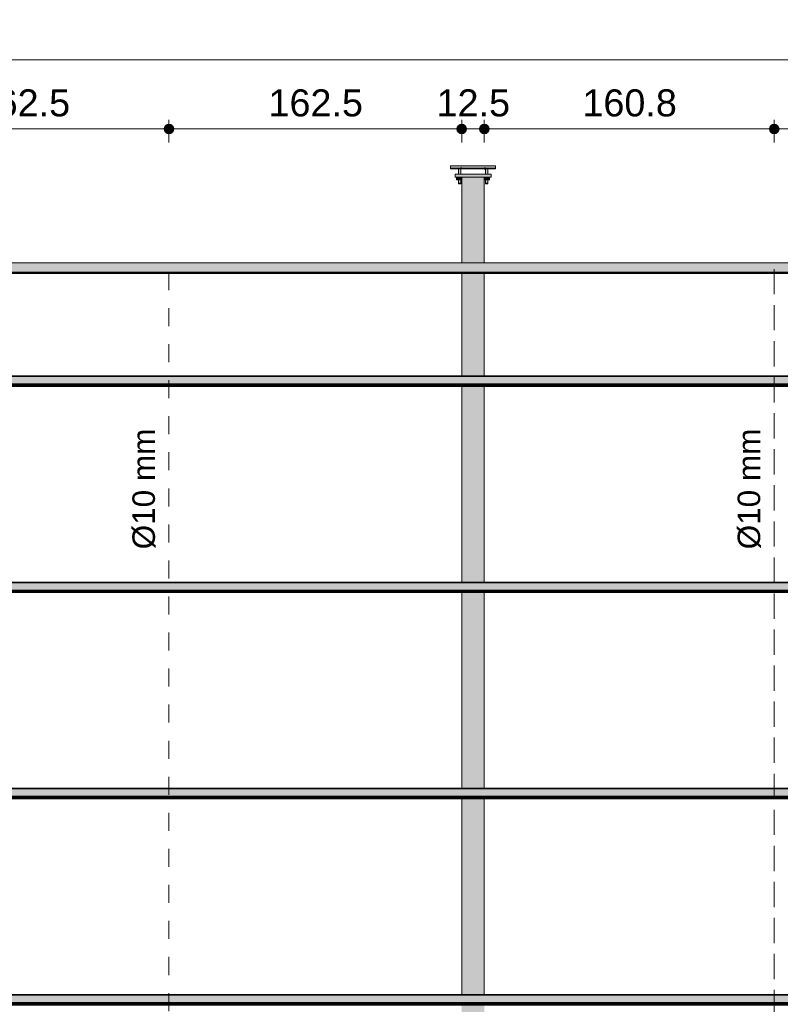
# Model space of a CAD drawing. Header units: metres. Extents: x 1.7 to 46.9, y -75.7 to 7.5.
# Tile 8 of 15: x 37.3 to 41.5, y -59.1 to -53.6. Entities that reach past the tile are written whole.
import ezdxf

# ---------------------------------------------------------------- set-up
doc = ezdxf.new("R2010")
doc.units = ezdxf.units.M
doc.linetypes.add('Projeção', pattern=[0.003969, 0.002381, -0.001587])
for name, color, linetype, lineweight in [('A-ANNO-DIMS', 7, 'Continuous', 9), ('A-ANNO-DIMS-50', 7, 'Continuous', 9), ('A-FLOR-OVHD', 7, 'Projeção', 18), ('A-GENM', 7, 'Continuous', 18), ('A-GLAZ-CWMG', 7, 'Continuous', 18), ('G-ANNO-TEXT', 7, 'Continuous', 9), ('S-BEAM', 7, 'Continuous', 18)]:
    doc.layers.add(name, color=color, linetype=linetype, lineweight=lineweight)
doc.styles.add('Arial_10', font='arial.ttf', dxfattribs={"height": 0.125})
doc.styles.add('Arial_9', font='arial.ttf', dxfattribs={"height": 0.15})
doc.dimstyles.new('Linear_-_3_mm_em_CM', dxfattribs={"dimscale": 0.3048, "dimtxt": 0.153039, "dimasz": 0.656168, "dimexe": 0.164042, "dimexo": 0.0625, "dimgap": 0.082021, "dimtad": 1, "dimdec": 1, "dimlfac": 100, "dimrnd": 0.1, "dimdsep": 46, "dimtxsty": 'Arial_9', "dimblk1": 'DOTSMALL', "dimblk2": 'DOTSMALL', "dimsah": 1, "dimcen": 0.09, "dimdle": 0.164042, "dimazin": 0, "dimtfac": 1, "dimtdec": 4, "dimtix": 1, "dimtmove": 0, "dimatfit": 3, "dimfxl": 0.246063, "dimfxlon": 1, "dimtvp": 1, "dimtolj": 1, "dimtzin": 0, "dimarcsym": 2})

# ---------------------------------------------------------------- blocks, each defined once
blk = doc.blocks.new('09-base-com-chumbadores-060523 - 09-base-com-chumbadores-060523-2683229-TRAVAMENTO DAS TERÇAS')
at = {"layer": 'A-GENM', "true_color": 0x7f7f7f}
blk.add_hatch(color=8, dxfattribs=at).paths.add_polyline_path([(28.1082, -54.5129), (28.3082, -54.5129), (28.3081, -54.4969), (28.1082, -54.4969)])
at = {"layer": 'A-GENM'}
for p, q in [((28.1082, -54.4969), (28.3082, -54.4969)), ((28.1082, -54.4969), (28.1082, -54.5129)), ((28.3082, -54.5129), (28.1082, -54.5129)), ((28.3082, -54.5129), (28.3082, -54.4969))]:
    blk.add_line(p, q, dxfattribs=at)
blk = doc.blocks.new('Chumbador - Chumbador-2682873-TRAVAMENTO DAS TERÇAS')
at = {"layer": 'A-GENM', "true_color": 0x7f7f7f}
h = blk.add_hatch(color=8, dxfattribs=at)
h.paths.add_polyline_path([(28.1272, -54.4674), (28.1273, -54.4672), (28.1278, -54.4643), (28.1281, -54.4634), (28.0832, -54.4634), (28.0832, -54.4674)])
h.paths.add_polyline_path([(28.1732, -54.4674), (28.2707, -54.4672), (28.2707, -54.4634), (28.1457, -54.4634), (28.1455, -54.4673), (28.1457, -54.4674)])
for points in [[(28.277, -54.4731), (28.2765, -54.4678), (28.2752, -54.4648), (28.2707, -54.4634), (28.2707, -54.4672), (28.2755, -54.4689), (28.2764, -54.4714)], [(28.2788, -54.5511), (28.2832, -54.5511), (28.2831, -54.5471), (28.277, -54.5471), (28.2772, -54.5511), (28.2778, -54.5511)], [(28.2832, -54.5511), (28.2895, -54.5511), (28.2892, -54.5471), (28.2832, -54.5471)]]:
    blk.add_hatch(color=8, dxfattribs=at).paths.add_polyline_path(points)
at = {"layer": 'A-GENM'}
for p, q in [((28.0832, -54.4634), (28.0832, -54.4674)), ((28.0832, -54.4674), (28.1272, -54.4674)), ((28.14, -54.4674), (28.2707, -54.4674)), ((28.277, -54.5471), (28.277, -54.5511)), ((28.277, -54.5511), (28.2832, -54.5511)), ((28.2832, -54.5511), (28.2895, -54.5511)), ((28.2895, -54.5511), (28.2895, -54.5471))]:
    blk.add_line(p, q, dxfattribs=at)
at = {"layer": 'A-GENM', "flags": 128}
blk.add_lwpolyline([(28.2707, -54.4674), (28.276, -54.4703), (28.277, -54.4736)], dxfattribs=at)
blk = doc.blocks.new('Chumbador - Chumbador-2682874-TRAVAMENTO DAS TERÇAS')
at = {"layer": 'A-GENM', "true_color": 0x7f7f7f}
for points in [[(28.1395, -54.4731), (28.1409, -54.4689), (28.1457, -54.4672), (28.1457, -54.4634), (28.1441, -54.4637), (28.1407, -54.4656), (28.1395, -54.4704), (28.1395, -54.4719)], [(28.1278, -54.5511), (28.1332, -54.5511), (28.1331, -54.5471), (28.127, -54.5471), (28.1272, -54.5511)], [(28.1376, -54.5511), (28.1395, -54.5511), (28.1392, -54.5471), (28.1332, -54.5471), (28.1332, -54.5511), (28.1363, -54.5511)]]:
    blk.add_hatch(color=8, dxfattribs=at).paths.add_polyline_path(points)
h = blk.add_hatch(color=8, dxfattribs=at)
h.paths.add_polyline_path([(28.1457, -54.4674), (28.2707, -54.4672), (28.2707, -54.4634), (28.1457, -54.4634), (28.1457, -54.4672)])
h.paths.add_polyline_path([(28.3081, -54.4674), (28.3332, -54.4672), (28.3332, -54.4634), (28.2883, -54.4634), (28.2892, -54.4674)])
at = {"layer": 'A-GENM'}
for p, q in [((28.1457, -54.4674), (28.2764, -54.4674)), ((28.2892, -54.4674), (28.3332, -54.4674)), ((28.3332, -54.4674), (28.3332, -54.4634)), ((28.127, -54.5471), (28.127, -54.5511)), ((28.127, -54.5511), (28.1332, -54.5511)), ((28.1332, -54.5511), (28.1395, -54.5511)), ((28.1395, -54.5511), (28.1395, -54.5471))]:
    blk.add_line(p, q, dxfattribs=at)
at = {"layer": 'A-GENM', "flags": 128}
blk.add_lwpolyline([(28.1395, -54.4736), (28.1423, -54.4684), (28.1457, -54.4674)], dxfattribs=at)
blk = doc.blocks.new('Porca - Porca-2340320-TRAVAMENTO DAS TERÇAS')
at = {"layer": 'A-GENM', "true_color": 0x7f7f7f}
for points in [[(28.2707, -54.5289), (28.2832, -54.5289), (28.2832, -54.5129), (28.2672, -54.5129), (28.2677, -54.5156), (28.2679, -54.5157), (28.2707, -54.5225), (28.2707, -54.527)], [(28.2992, -54.5289), (28.2992, -54.5129), (28.2832, -54.5129), (28.2832, -54.5289)]]:
    blk.add_hatch(color=8, dxfattribs=at).paths.add_polyline_path(points)
at = {"layer": 'A-GENM'}
for p, q in [((28.2672, -54.5129), (28.2672, -54.5154)), ((28.2832, -54.5289), (28.2832, -54.5129)), ((28.2992, -54.5129), (28.2992, -54.5289)), ((28.2832, -54.5289), (28.2707, -54.5289)), ((28.2992, -54.5289), (28.2832, -54.5289))]:
    blk.add_line(p, q, dxfattribs=at)
blk = doc.blocks.new('Porca - Porca-V1-TRAVAMENTO DAS TERÇAS')
at = {"layer": 'A-GENM', "true_color": 0x7f7f7f}
for points in [[(28.1172, -54.5289), (28.1332, -54.5289), (28.1332, -54.5129), (28.1172, -54.5129)], [(28.1332, -54.5289), (28.1457, -54.5289), (28.1459, -54.5221), (28.1492, -54.5129), (28.1332, -54.5129), (28.1332, -54.5225)]]:
    blk.add_hatch(color=8, dxfattribs=at).paths.add_polyline_path(points)
at = {"layer": 'A-GENM'}
for p, q in [((28.1172, -54.5129), (28.1172, -54.5289)), ((28.1332, -54.5289), (28.1332, -54.5129)), ((28.1492, -54.5129), (28.1492, -54.5154)), ((28.1332, -54.5289), (28.1172, -54.5289)), ((28.1457, -54.5289), (28.1332, -54.5289))]:
    blk.add_line(p, q, dxfattribs=at)
blk = doc.blocks.new('Chumbador - Chumbador-V2-TRAVAMENTO DAS TERÇAS')
at = {"layer": 'A-GENM', "true_color": 0x7f7f7f}
for points in [[(28.1283, -54.4571), (28.2707, -54.4571), (28.2707, -54.4509), (28.0832, -54.4511), (28.0832, -54.4571)], [(28.2788, -54.4696), (28.2832, -54.4696), (28.2795, -54.4608), (28.2707, -54.4571), (28.2707, -54.4632), (28.2755, -54.4649), (28.2772, -54.4696), (28.2778, -54.4696)], [(28.2886, -54.4696), (28.2892, -54.4696), (28.2884, -54.4638), (28.2878, -54.4633), (28.2864, -54.4632), (28.2837, -54.4616), (28.2825, -54.4608), (28.2789, -54.4598), (28.2757, -54.4592), (28.2795, -54.4608), (28.2832, -54.4696), (28.2881, -54.4696)]]:
    blk.add_hatch(color=8, dxfattribs=at).paths.add_polyline_path(points)
h = blk.add_hatch(color=8, dxfattribs=at)
h.paths.add_polyline_path([(28.1451, -54.4634), (28.2707, -54.4632), (28.2707, -54.4571), (28.1457, -54.4577), (28.1455, -54.4633)])
h.paths.add_polyline_path([(28.1281, -54.4634), (28.1286, -54.4633), (28.1311, -54.4627), (28.1327, -54.4616), (28.1339, -54.4608), (28.1369, -54.4599), (28.1457, -54.4571), (28.0832, -54.4571), (28.0832, -54.4634), (28.1281, -54.4634)])
h = blk.add_hatch(color=8, dxfattribs=at)
h.paths.add_polyline_path([(28.2778, -54.5471), (28.2832, -54.5471), (28.2828, -54.5289), (28.277, -54.5289), (28.2772, -54.5471)])
h.paths.add_polyline_path([(28.2772, -54.4969), (28.2832, -54.4969), (28.2832, -54.4696), (28.277, -54.4696), (28.277, -54.4969)])
h = blk.add_hatch(color=8, dxfattribs=at)
h.paths.add_polyline_path([(28.2848, -54.5471), (28.2895, -54.5471), (28.2892, -54.5289), (28.2832, -54.5289), (28.2832, -54.5471)])
h.paths.add_polyline_path([(28.289, -54.4969), (28.2895, -54.4969), (28.2892, -54.4696), (28.2832, -54.4696), (28.2832, -54.4969), (28.2886, -54.4969)])
at = {"layer": 'A-GENM'}
for p, q in [((28.2707, -54.4509), (28.0832, -54.4509)), ((28.0832, -54.4509), (28.0832, -54.4571)), ((28.0832, -54.4571), (28.0832, -54.4634)), ((28.2895, -54.4696), (28.2869, -54.4622)), ((28.0832, -54.4634), (28.2707, -54.4634)), ((28.277, -54.4696), (28.277, -54.4969)), ((28.2895, -54.4969), (28.2895, -54.4696)), ((28.277, -54.5289), (28.277, -54.5471)), ((28.277, -54.5471), (28.2832, -54.5471)), ((28.2832, -54.5471), (28.2895, -54.5471)), ((28.2895, -54.5471), (28.2895, -54.5289))]:
    blk.add_line(p, q, dxfattribs=at)
at = {"layer": 'A-GENM', "flags": 128}
for points in [[(28.2762, -54.4521), (28.2752, -54.4514), (28.2707, -54.4509)], [(28.2707, -54.4634), (28.276, -54.4663), (28.277, -54.4696)]]:
    blk.add_lwpolyline(points, dxfattribs=at)
blk = doc.blocks.new('Chumbador - Chumbador-V3-TRAVAMENTO DAS TERÇAS')
at = {"layer": 'A-GENM', "true_color": 0x7f7f7f}
for points in [[(28.1283, -54.4696), (28.1332, -54.4696), (28.1375, -54.4606), (28.1404, -54.459), (28.1327, -54.4616), (28.13, -54.4632), (28.1281, -54.4634), (28.1273, -54.4661), (28.1272, -54.4696), (28.1283, -54.4696)], [(28.1369, -54.4696), (28.1392, -54.4696), (28.1409, -54.4649), (28.1457, -54.4632), (28.1457, -54.4571), (28.1369, -54.4608), (28.1332, -54.4696), (28.1363, -54.4696)], [(28.2182, -54.4571), (28.3332, -54.4571), (28.3332, -54.4509), (28.1457, -54.4511), (28.1457, -54.4571), (28.1732, -54.4571)]]:
    blk.add_hatch(color=8, dxfattribs=at).paths.add_polyline_path(points)
h = blk.add_hatch(color=8, dxfattribs=at)
h.paths.add_polyline_path([(28.1732, -54.4634), (28.2707, -54.4632), (28.2707, -54.4571), (28.1457, -54.4571), (28.1457, -54.4634)])
h.paths.add_polyline_path([(28.3081, -54.4634), (28.3332, -54.4632), (28.3332, -54.4571), (28.2725, -54.4577), (28.2837, -54.4616), (28.2864, -54.4632), (28.2884, -54.4634), (28.2926, -54.4634)])
h = blk.add_hatch(color=8, dxfattribs=at)
h.paths.add_polyline_path([(28.1316, -54.5471), (28.1332, -54.5471), (28.1328, -54.5289), (28.127, -54.5289), (28.1272, -54.5471), (28.1301, -54.5471)])
h.paths.add_polyline_path([(28.1292, -54.4969), (28.1332, -54.4969), (28.1332, -54.4696), (28.127, -54.4696), (28.1274, -54.4969), (28.1288, -54.4969)])
h = blk.add_hatch(color=8, dxfattribs=at)
h.paths.add_polyline_path([(28.1348, -54.5471), (28.1395, -54.5471), (28.1392, -54.5289), (28.1332, -54.5289), (28.1332, -54.5471)])
h.paths.add_polyline_path([(28.1392, -54.4969), (28.1395, -54.4969), (28.1392, -54.4696), (28.1332, -54.4696), (28.1332, -54.4969), (28.139, -54.4969)])
at = {"layer": 'A-GENM'}
for p, q in [((28.1457, -54.4509), (28.1422, -54.4521)), ((28.3332, -54.4509), (28.1457, -54.4509)), ((28.3332, -54.4571), (28.3332, -54.4509)), ((28.3332, -54.4634), (28.3332, -54.4571)), ((28.127, -54.4696), (28.127, -54.4969)), ((28.1395, -54.4969), (28.1395, -54.4696)), ((28.1457, -54.4634), (28.3332, -54.4634)), ((28.127, -54.5289), (28.127, -54.5471)), ((28.127, -54.5471), (28.1332, -54.5471)), ((28.1332, -54.5471), (28.1395, -54.5471)), ((28.1395, -54.5471), (28.1395, -54.5289))]:
    blk.add_line(p, q, dxfattribs=at)
at = {"layer": 'A-GENM', "flags": 128}
for points in [[(28.1294, -54.4622), (28.1275, -54.4651), (28.127, -54.4696)], [(28.1395, -54.4696), (28.1423, -54.4644), (28.1457, -54.4634)]]:
    blk.add_lwpolyline(points, dxfattribs=at)
blk = doc.blocks.new('Chumbador - Chumbador-V4-TRAVAMENTO DAS TERÇAS')
at = {"layer": 'A-GENM'}
blk.add_line((28.2895, -54.4696), (28.2892, -54.469), dxfattribs=at)
blk = doc.blocks.new('Chumbador - Chumbador-V5-TRAVAMENTO DAS TERÇAS')
at = {"layer": 'A-GENM'}
blk.add_line((28.1272, -54.4674), (28.127, -54.4696), dxfattribs=at)
blk = doc.blocks.new('Rectangular Mullion - Perfil Ue-V27-TRAVAMENTO DAS TERÇAS')
at = {"layer": 'A-GLAZ-CWMG', "true_color": 0xc0c0c0}
for points in [[(35.0573, -55.6194), (35.0573, -55.6153), (11.739, -55.6157), (11.739, -55.6194), (34.6942, -55.6194)], [(35.0573, -55.6601), (35.0573, -55.6194), (11.739, -55.6194), (11.739, -55.6601), (33.9746, -55.6601)], [(35.0573, -55.6651), (35.0573, -55.6601), (11.739, -55.6601), (11.739, -55.6651), (33.9746, -55.6651)], [(35.0573, -55.6663), (35.0573, -55.6651), (11.739, -55.6651), (11.739, -55.6663), (33.9746, -55.6663)], [(23.9009, -55.6699), (35.0573, -55.6699), (35.0573, -55.6663), (11.739, -55.6663), (11.739, -55.6699), (23.5411, -55.6699)], [(35.0573, -55.673), (35.0573, -55.67), (11.739, -55.67), (11.739, -55.673), (33.9746, -55.673)], [(35.0573, -55.6742), (35.0573, -55.673), (11.739, -55.673), (11.739, -55.6742), (33.9746, -55.6742)]]:
    blk.add_hatch(color=9, dxfattribs=at).paths.add_polyline_path(points)
at = {"layer": 'A-GLAZ-CWMG'}
for p, q in [((35.0573, -55.6153), (11.739, -55.6153)), ((11.739, -55.6194), (35.0573, -55.6194)), ((11.739, -55.6601), (35.0573, -55.6601)), ((11.739, -55.6651), (35.0573, -55.6651)), ((11.739, -55.6663), (35.0573, -55.6663)), ((11.739, -55.6699), (35.0573, -55.6699)), ((11.739, -55.67), (35.0573, -55.67)), ((11.739, -55.673), (35.0573, -55.673)), ((11.739, -55.6742), (35.0573, -55.6742)), ((11.739, -55.6743), (35.0573, -55.6743))]:
    blk.add_line(p, q, dxfattribs=at)
blk = doc.blocks.new('Rectangular Mullion - Perfil Ue-V28-TRAVAMENTO DAS TERÇAS')
at = {"layer": 'A-GLAZ-CWMG', "true_color": 0xc0c0c0}
for points in [[(35.0573, -56.7635), (35.0573, -56.7595), (11.739, -56.7599), (11.739, -56.7635), (35.0539, -56.7635)], [(35.0539, -56.8043), (35.0573, -56.8043), (35.0573, -56.7635), (11.739, -56.7635), (11.739, -56.8043), (34.874, -56.8043)], [(35.0573, -56.8092), (35.0573, -56.8043), (11.739, -56.8043), (11.739, -56.8092), (35.0539, -56.8092)], [(35.0539, -56.8105), (35.0573, -56.8105), (35.0573, -56.8092), (11.739, -56.8092), (11.739, -56.8105), (34.874, -56.8105)], [(23.9009, -56.8141), (35.0573, -56.8141), (35.0573, -56.8105), (11.739, -56.8105), (11.739, -56.8141), (23.721, -56.8141)], [(35.0539, -56.8171), (35.0573, -56.8171), (35.0573, -56.8141), (11.739, -56.8141), (11.739, -56.8171), (34.874, -56.8171)], [(35.0539, -56.8184), (35.0573, -56.8184), (35.0573, -56.8171), (11.739, -56.8171), (11.739, -56.8184), (34.874, -56.8184)]]:
    blk.add_hatch(color=9, dxfattribs=at).paths.add_polyline_path(points)
at = {"layer": 'A-GLAZ-CWMG'}
for p, q in [((35.0573, -56.7595), (11.739, -56.7595)), ((11.739, -56.7635), (35.0573, -56.7635)), ((11.739, -56.8043), (35.0573, -56.8043)), ((11.739, -56.8092), (35.0573, -56.8092)), ((11.739, -56.8105), (35.0573, -56.8105)), ((11.739, -56.8141), (35.0573, -56.8141)), ((11.739, -56.8141), (35.0573, -56.8141)), ((11.739, -56.8171), (35.0573, -56.8171)), ((11.739, -56.8184), (35.0573, -56.8184)), ((11.739, -56.8184), (35.0573, -56.8184))]:
    blk.add_line(p, q, dxfattribs=at)
blk = doc.blocks.new('Perfil Ue 100x50x17x1 - Perfil Ue 100x50x17x3-2687109-TRAVAMENTO DAS TERÇAS')
at = {"layer": 'S-BEAM', "true_color": 0xff0000}
for points in [[(-51.9491, 39.0224), (-52.5961, 38.7741), (-52.5955, 38.7726), (-30.686, 47.1829), (-30.6865, 47.1843), (-51.7812, 39.0869)], [(-52.4524, 38.8276), (-52.5955, 38.7726), (-52.5945, 38.7698), (-30.6849, 47.1801), (-30.686, 47.1829), (-52.2844, 38.892)], [(-41.5352, 43.0151), (-52.5945, 38.7698), (-52.5934, 38.767), (-30.6838, 47.1772), (-30.6849, 47.1801), (-41.3673, 43.0795)], [(-52.4502, 38.8219), (-52.5934, 38.767), (-52.5928, 38.7655), (-30.6833, 47.1758), (-30.6838, 47.1772), (-52.2822, 38.8864)], [(-52.5928, 38.7655), (-52.591, 38.7609), (-30.6815, 47.1712), (-30.6833, 47.1758), (-52.4496, 38.8205)], [(-41.5318, 43.0061), (-52.591, 38.7609), (-52.5764, 38.7228), (-30.6669, 47.1331), (-30.6815, 47.1712), (-41.3638, 43.0706)], [(-51.2577, 39.229), (-52.5764, 38.7228), (-52.575, 38.7191), (-30.6656, 47.1297), (-30.6669, 47.1331), (-51.0897, 39.2935)]]:
    blk.add_hatch(color=1, dxfattribs=at).paths.add_polyline_path(points)
at = {"layer": 'S-BEAM'}
for p, q in [((-30.6866, 47.1844), (-52.5961, 38.7741)), ((-30.686, 47.1829), (-52.5955, 38.7726)), ((-52.5945, 38.7698), (-30.6849, 47.1801)), ((-30.6838, 47.1772), (-52.5934, 38.767)), ((-52.575, 38.719), (-30.6654, 47.1293))]:
    blk.add_line(p, q, dxfattribs=at)
blk = doc.blocks.new('DIMBLOCK17-TRAVAMENTO DAS TERÇAS')
at = {"layer": 'A-ANNO-DIMS-50', "lineweight": 35, "transparency": 16777216}
h = blk.add_hatch(color=256, dxfattribs=at)
edge = h.paths.add_edge_path()
edge.add_arc((41.4739, -54.2459), 0.025, 0, 360)
h = blk.add_hatch(color=256, dxfattribs=at)
edge = h.paths.add_edge_path()
edge.add_arc((43.0823, -54.2459), 0.025, 0, 360)
at = {"layer": 'A-ANNO-DIMS-50', "transparency": 16777216}
for p, q in [((41.4739, -54.2459), (41.4739, -54.1959)), ((43.0823, -54.2459), (43.0823, -54.1959)), ((43.0823, -54.2459), (41.4739, -54.2459)), ((41.4739, -54.2459), (41.4739, -54.3209)), ((43.0823, -54.2459), (43.0823, -54.3209))]:
    blk.add_line(p, q, dxfattribs=at)
at = {"layer": 'A-ANNO-DIMS-50', "lineweight": 35, "transparency": 16777216}
for centre in [(41.4739, -54.2459), (43.0823, -54.2459)]:
    blk.add_circle(centre, 0.025, dxfattribs=at)
at = {"layer": 'A-ANNO-DIMS-50', "color": 0, "transparency": 16777216, "insert": (42.0179, -54.0262), "char_height": 0.15, "width": 0.624399, "attachment_point": 1, "line_spacing_factor": 0.941778, "style": 'Arial_9'}
blk.add_mtext('160.8', dxfattribs=at)
blk = doc.blocks.new('_DotSmall')
at = {"color": 0, "linetype": 'ByBlock', "const_width": 0.5}
blk.add_lwpolyline([(-0.0625, 0, 1), (0.0625, 0, 1)], format="xyb", close=True, dxfattribs=at)
blk = doc.blocks.new('DIMBLOCK18-TRAVAMENTO DAS TERÇAS')
at = {"layer": 'A-ANNO-DIMS-50', "lineweight": 35, "transparency": 16777216}
h = blk.add_hatch(color=256, dxfattribs=at)
edge = h.paths.add_edge_path()
edge.add_arc((39.8656, -54.2459), 0.025, 0, 360)
h = blk.add_hatch(color=256, dxfattribs=at)
edge = h.paths.add_edge_path()
edge.add_arc((41.4739, -54.2459), 0.025, 0, 360)
at = {"layer": 'A-ANNO-DIMS-50', "transparency": 16777216}
for p, q in [((39.8656, -54.2459), (39.8656, -54.1959)), ((41.4739, -54.2459), (41.4739, -54.1959)), ((41.4739, -54.2459), (39.8656, -54.2459)), ((39.8656, -54.2459), (39.8656, -54.3209)), ((41.4739, -54.2459), (41.4739, -54.3209))]:
    blk.add_line(p, q, dxfattribs=at)
at = {"layer": 'A-ANNO-DIMS-50', "lineweight": 35, "transparency": 16777216}
for centre in [(39.8656, -54.2459), (41.4739, -54.2459)]:
    blk.add_circle(centre, 0.025, dxfattribs=at)
at = {"layer": 'A-ANNO-DIMS-50', "color": 0, "transparency": 16777216, "insert": (40.4096, -54.0262), "char_height": 0.15, "width": 0.624399, "attachment_point": 1, "line_spacing_factor": 0.941778, "style": 'Arial_9'}
blk.add_mtext('160.8', dxfattribs=at)
blk = doc.blocks.new('DIMBLOCK19-TRAVAMENTO DAS TERÇAS')
at = {"layer": 'A-ANNO-DIMS-50', "lineweight": 35, "transparency": 16777216}
h = blk.add_hatch(color=256, dxfattribs=at)
edge = h.paths.add_edge_path()
edge.add_arc((39.7406, -54.2459), 0.025, 0, 360)
h = blk.add_hatch(color=256, dxfattribs=at)
edge = h.paths.add_edge_path()
edge.add_arc((39.8656, -54.2459), 0.025, 0, 360)
at = {"layer": 'A-ANNO-DIMS-50', "transparency": 16777216}
for p, q in [((39.7406, -54.2459), (39.7406, -54.1959)), ((39.8656, -54.2459), (39.8656, -54.1959)), ((39.8656, -54.2459), (39.7406, -54.2459)), ((39.7406, -54.2459), (39.7406, -54.3209)), ((39.8656, -54.2459), (39.8656, -54.3209))]:
    blk.add_line(p, q, dxfattribs=at)
at = {"layer": 'A-ANNO-DIMS-50', "lineweight": 35, "transparency": 16777216}
for centre in [(39.7406, -54.2459), (39.8656, -54.2459)]:
    blk.add_circle(centre, 0.025, dxfattribs=at)
at = {"layer": 'A-ANNO-DIMS-50', "color": 0, "transparency": 16777216, "insert": (39.6006, -54.0262), "char_height": 0.15, "width": 0.485957, "attachment_point": 1, "line_spacing_factor": 0.941778, "style": 'Arial_9'}
blk.add_mtext('12.5', dxfattribs=at)
blk = doc.blocks.new('DIMBLOCK20-TRAVAMENTO DAS TERÇAS')
at = {"layer": 'A-ANNO-DIMS-50', "lineweight": 35, "transparency": 16777216}
h = blk.add_hatch(color=256, dxfattribs=at)
edge = h.paths.add_edge_path()
edge.add_arc((38.1156, -54.2459), 0.025, 0, 360)
h = blk.add_hatch(color=256, dxfattribs=at)
edge = h.paths.add_edge_path()
edge.add_arc((39.7406, -54.2459), 0.025, 0, 360)
at = {"layer": 'A-ANNO-DIMS-50', "transparency": 16777216}
for p, q in [((38.1156, -54.2459), (38.1156, -54.1959)), ((39.7406, -54.2459), (39.7406, -54.1959)), ((39.7406, -54.2459), (38.1156, -54.2459)), ((38.1156, -54.2459), (38.1156, -54.3209)), ((39.7406, -54.2459), (39.7406, -54.3209))]:
    blk.add_line(p, q, dxfattribs=at)
at = {"layer": 'A-ANNO-DIMS-50', "lineweight": 35, "transparency": 16777216}
for centre in [(38.1156, -54.2459), (39.7406, -54.2459)]:
    blk.add_circle(centre, 0.025, dxfattribs=at)
at = {"layer": 'A-ANNO-DIMS-50', "color": 0, "transparency": 16777216, "insert": (38.6679, -54.0262), "char_height": 0.15, "width": 0.624399, "attachment_point": 1, "line_spacing_factor": 0.941778, "style": 'Arial_9'}
blk.add_mtext('162.5', dxfattribs=at)
blk = doc.blocks.new('DIMBLOCK21-TRAVAMENTO DAS TERÇAS')
at = {"layer": 'A-ANNO-DIMS-50', "lineweight": 35, "transparency": 16777216}
h = blk.add_hatch(color=256, dxfattribs=at)
edge = h.paths.add_edge_path()
edge.add_arc((36.4906, -54.2459), 0.025, 0, 360)
h = blk.add_hatch(color=256, dxfattribs=at)
edge = h.paths.add_edge_path()
edge.add_arc((38.1156, -54.2459), 0.025, 0, 360)
at = {"layer": 'A-ANNO-DIMS-50', "transparency": 16777216}
for p, q in [((36.4906, -54.2459), (36.4906, -54.1959)), ((38.1156, -54.2459), (38.1156, -54.1959)), ((38.1156, -54.2459), (36.4906, -54.2459)), ((36.4906, -54.2459), (36.4906, -54.3209)), ((38.1156, -54.2459), (38.1156, -54.3209))]:
    blk.add_line(p, q, dxfattribs=at)
at = {"layer": 'A-ANNO-DIMS-50', "lineweight": 35, "transparency": 16777216}
for centre in [(36.4906, -54.2459), (38.1156, -54.2459)]:
    blk.add_circle(centre, 0.025, dxfattribs=at)
at = {"layer": 'A-ANNO-DIMS-50', "color": 0, "transparency": 16777216, "insert": (37.0429, -54.0262), "char_height": 0.15, "width": 0.624399, "attachment_point": 1, "line_spacing_factor": 0.941778, "style": 'Arial_9'}
blk.add_mtext('162.5', dxfattribs=at)
blk = doc.blocks.new('DIMBLOCK47-TRAVAMENTO DAS TERÇAS')
at = {"layer": 'A-ANNO-DIMS-50', "lineweight": 35, "transparency": 16777216}
h = blk.add_hatch(color=256, dxfattribs=at)
edge = h.paths.add_edge_path()
edge.add_arc((23.3339, -53.8621), 0.025, 0, 360)
h = blk.add_hatch(color=256, dxfattribs=at)
edge = h.paths.add_edge_path()
edge.add_arc((46.8022, -53.8621), 0.025, 0, 360)
at = {"layer": 'A-ANNO-DIMS-50', "transparency": 16777216}
for p, q in [((23.3339, -53.8621), (23.3339, -53.8121)), ((46.8022, -53.8621), (46.8022, -53.8121)), ((46.8522, -53.8621), (23.2839, -53.8621)), ((23.3339, -53.8621), (23.3339, -53.9371)), ((46.8022, -53.8621), (46.8022, -53.9371))]:
    blk.add_line(p, q, dxfattribs=at)
at = {"layer": 'A-ANNO-DIMS-50', "lineweight": 35, "transparency": 16777216}
for centre in [(23.3339, -53.8621), (46.8022, -53.8621)]:
    blk.add_circle(centre, 0.025, dxfattribs=at)
at = {"layer": 'A-ANNO-DIMS-50', "color": 0, "transparency": 16777216, "insert": (34.7502, -53.6424), "char_height": 0.15, "width": 0.76284, "attachment_point": 1, "line_spacing_factor": 0.941778, "style": 'Arial_9'}
blk.add_mtext('2346.8', dxfattribs=at)

msp = doc.modelspace()

# ---------------------------------------------------------------- hatches: boundary and pattern name
at = {"layer": 'S-BEAM', "true_color": 0x007d00}
for points in [[(39.740605, -54.988541), (39.750205, -54.988541), (39.750205, -54.5129), (39.743417, -54.515712), (39.740605, -54.5225), (39.740605, -54.981927)], [(39.813111, -54.988541), (39.856005, -54.988541), (39.856005, -54.5129), (39.750205, -54.5129), (39.750205, -54.988541)], [(39.865432, -54.988541), (39.865605, -54.988541), (39.865605, -54.5225), (39.862793, -54.515712), (39.856005, -54.5129), (39.856005, -54.988541), (39.864904, -54.988541)]]:
    msp.add_hatch(color=96, dxfattribs=at).paths.add_polyline_path(points)
h = msp.add_hatch(color=96, dxfattribs=at)
h.paths.add_polyline_path([(39.740605, -61.40445), (39.750205, -61.40445), (39.750195, -61.394973), (39.740605, -61.394973)])
h.paths.add_polyline_path([(39.750132, -61.336056), (39.750205, -61.336056), (39.750205, -60.250828), (39.740605, -60.250828), (39.740605, -61.336056), (39.743417, -61.336056)])
h.paths.add_polyline_path([(39.750205, -60.191911), (39.750205, -59.106683), (39.740605, -59.106683), (39.740605, -60.191911), (39.74892, -60.191911)])
h.paths.add_polyline_path([(39.750205, -59.047767), (39.750205, -57.962539), (39.740605, -57.962539), (39.740605, -59.047767), (39.747707, -59.047767)])
h.paths.add_polyline_path([(39.746494, -57.903622), (39.750205, -57.903622), (39.750205, -56.818394), (39.740605, -56.818394), (39.740605, -57.903622), (39.743417, -57.903622)])
h.paths.add_polyline_path([(39.750205, -56.759478), (39.750205, -55.67425), (39.740605, -55.67425), (39.740605, -56.759478), (39.745282, -56.759478)])
h.paths.add_polyline_path([(39.750205, -55.615333), (39.750205, -55.047458), (39.740605, -55.047458), (39.740872, -55.615333), (39.744069, -55.615333)])
h = msp.add_hatch(color=96, dxfattribs=at)
h.paths.add_polyline_path([(39.750205, -61.40445), (39.856005, -61.40445), (39.856005, -61.394973), (39.750205, -61.394973)])
h.paths.add_polyline_path([(39.813111, -61.336056), (39.856005, -61.336056), (39.856005, -60.250828), (39.750205, -60.250828), (39.750205, -61.336056)])
h.paths.add_polyline_path([(39.856005, -60.191911), (39.856005, -59.106683), (39.750205, -59.106683), (39.750205, -60.191911), (39.813111, -60.191911)])
h.paths.add_polyline_path([(39.750205, -59.047767), (39.856005, -59.047767), (39.856005, -57.962539), (39.750205, -57.962539), (39.750205, -58.938446)])
h.paths.add_polyline_path([(39.856005, -57.903622), (39.856005, -56.818394), (39.750205, -56.818394), (39.750205, -57.903622), (39.813111, -57.903622)])
h.paths.add_polyline_path([(39.856005, -56.759478), (39.856005, -55.67425), (39.750205, -55.67425), (39.750205, -56.759478), (39.813111, -56.759478)])
h.paths.add_polyline_path([(39.813111, -55.615333), (39.856005, -55.615333), (39.856005, -55.047458), (39.750205, -55.047458), (39.750205, -55.615333)])
h = msp.add_hatch(color=96, dxfattribs=at)
h.paths.add_polyline_path([(39.862793, -61.40445), (39.865605, -61.40445), (39.865605, -61.394973), (39.856005, -61.394973), (39.856005, -61.40445)])
h.paths.add_polyline_path([(39.856077, -61.336056), (39.865605, -61.336056), (39.865605, -60.250828), (39.856005, -60.251281), (39.856005, -61.336056)])
h.paths.add_polyline_path([(39.856005, -60.191911), (39.865605, -60.191911), (39.865605, -59.106683), (39.856005, -59.107141), (39.856005, -59.704223)])
h.paths.add_polyline_path([(39.856005, -59.047767), (39.865605, -59.047767), (39.865605, -57.962539), (39.856005, -57.963001), (39.856005, -58.938446)])
h.paths.add_polyline_path([(39.859715, -57.903622), (39.865605, -57.903622), (39.865605, -56.818394), (39.856005, -56.818861), (39.856005, -57.903622)])
h.paths.add_polyline_path([(39.856005, -56.759478), (39.865605, -56.759478), (39.865311, -55.67425), (39.856005, -55.674721), (39.856005, -56.641112)])
h.paths.add_polyline_path([(39.856005, -55.615333), (39.865605, -55.615333), (39.865587, -55.047458), (39.856005, -55.047931), (39.856005, -55.492445)])

# ---------------------------------------------------------------- linework, layer by layer
at = {"layer": 'A-FLOR-OVHD'}
for p, q in [((41.473938, -67.723004), (41.473938, -55.005896)), ((38.115605, -55.039849), (38.115605, -67.763004)), ((41.473938, -67.763004), (41.473938, -55.045896))]:
    msp.add_line(p, q, dxfattribs=at)
at = {"layer": 'S-BEAM'}
for p, q in [((39.750205, -54.5129), (39.856005, -54.5129)), ((39.856005, -54.5129), (39.750205, -54.5129)), ((39.740605, -54.5225), (39.740605, -54.988576)), ((39.865605, -54.988576), (39.865605, -54.5225)), ((39.740605, -55.047458), (39.740605, -55.615368)), ((39.865605, -55.615368), (39.865605, -55.047458)), ((39.740605, -55.67425), (39.740605, -56.759513)), ((39.865605, -56.759513), (39.865605, -55.67425)), ((39.740605, -56.818394), (39.740605, -57.903657)), ((39.865605, -57.903657), (39.865605, -56.818394)), ((39.740605, -57.962539), (39.740605, -59.047802)), ((39.865605, -59.047802), (39.865605, -57.962539))]:
    msp.add_line(p, q, dxfattribs=at)
at = {"layer": 'S-BEAM', "flags": 128}
for points in [[(39.740605, -54.5225), (39.743417, -54.515712), (39.750205, -54.5129)], [(39.750205, -54.5129), (39.743417, -54.515712), (39.740605, -54.5225)], [(39.856005, -54.5129), (39.862793, -54.515712), (39.865605, -54.5225)], [(39.865605, -54.5225), (39.862793, -54.515712), (39.856005, -54.5129)]]:
    msp.add_lwpolyline(points, dxfattribs=at)

# ---------------------------------------------------------------- block references
at = {"layer": 'A-GENM'}
for name in ['Chumbador - Chumbador-V2-TRAVAMENTO DAS TERÇAS', 'Chumbador - Chumbador-V3-TRAVAMENTO DAS TERÇAS', 'Chumbador - Chumbador-2682873-TRAVAMENTO DAS TERÇAS', '09-base-com-chumbadores-060523 - 09-base-com-chumbadores-060523-2683229-TRAVAMENTO DAS TERÇAS', 'Porca - Porca-V1-TRAVAMENTO DAS TERÇAS', 'Chumbador - Chumbador-2682874-TRAVAMENTO DAS TERÇAS', 'Chumbador - Chumbador-V5-TRAVAMENTO DAS TERÇAS', 'Porca - Porca-2340320-TRAVAMENTO DAS TERÇAS', 'Chumbador - Chumbador-V4-TRAVAMENTO DAS TERÇAS']:
    msp.add_blockref(name, (11.594905, 0), dxfattribs=at)
at = {"layer": 'A-GLAZ-CWMG'}
for name, p in [('Rectangular Mullion - Perfil Ue-V27-TRAVAMENTO DAS TERÇAS', (11.594905, 0)), ('Rectangular Mullion - Perfil Ue-V28-TRAVAMENTO DAS TERÇAS', (11.594905, 0)), ('Rectangular Mullion - Perfil Ue-V28-TRAVAMENTO DAS TERÇAS', (11.594905, -1.144145)), ('Rectangular Mullion - Perfil Ue-V28-TRAVAMENTO DAS TERÇAS', (11.594905, -2.288289))]:
    msp.add_blockref(name, p, dxfattribs=at)
at = {"layer": 'S-BEAM', "rotation": 159.0000000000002}
msp.add_blockref('Perfil Ue 100x50x17x1 - Perfil Ue 100x50x17x3-2687109-TRAVAMENTO DAS TERÇAS', (11.594905, 0), dxfattribs=at)

# ---------------------------------------------------------------- texts
at = {"layer": 'G-ANNO-TEXT', "char_height": 0.125, "width": 0.81772125, "attachment_point": 1, "rotation": 90, "style": 'Arial_10'}
for insert in [(37.912878, -56.578111), (41.271211, -56.578111)]:
    msp.add_mtext('Ø10 mm', dxfattribs=dict(at, insert=insert))

# ---------------------------------------------------------------- dimensions: what is measured, and where the dimension line sits
at = {"layer": 'A-ANNO-DIMS'}
for base, p1, p2, override, picture, middle in [((23.333905, -53.862133), (46.802205, -53.937133), (23.333905, -53.937133), {"dimpost": '<>', "dimfxl": 23.4683}, 'DIMBLOCK47-TRAVAMENTO DAS TERÇAS', (35.068055, -53.760496)), ((36.490605, -54.245929), (38.115605, -54.320929), (36.490605, -54.320929), {"dimpost": '<>', "dimfxl": 1.625}, 'DIMBLOCK21-TRAVAMENTO DAS TERÇAS', (37.303105, -54.144343)), ((38.115605, -54.245929), (39.740605, -54.320929), (38.115605, -54.320929), {"dimpost": '<>', "dimfxl": 1.625}, 'DIMBLOCK20-TRAVAMENTO DAS TERÇAS', (38.928105, -54.144343)), ((39.865605, -54.245929), (41.473938, -54.320929), (39.865605, -54.320929), {"dimpost": '<>', "dimfxl": 1.608333}, 'DIMBLOCK18-TRAVAMENTO DAS TERÇAS', (40.669771, -54.144343)), ((41.473938, -54.245929), (43.082271, -54.320929), (41.473938, -54.320929), {"dimpost": '<>', "dimfxl": 1.608333}, 'DIMBLOCK17-TRAVAMENTO DAS TERÇAS', (42.278105, -54.144343))]:
    dim = msp.add_linear_dim(base=base, p1=p1, p2=p2, angle=0, dimstyle='Linear_-_3_mm_em_CM', override=override, dxfattribs=at)
    dim.commit()
    dim.dimension.update_dxf_attribs({"geometry": picture, "text_midpoint": middle})
dim = msp.add_linear_dim(base=(39.740605, -54.245929), p1=(39.865605, -54.320929), p2=(39.740605, -54.320929), dimstyle='Linear_-_3_mm_em_CM', override={"dimpost": '<>', "dimfxl": 0.125}, dxfattribs=at)
dim.commit()
dim.dimension.update_dxf_attribs({"geometry": 'DIMBLOCK19-TRAVAMENTO DAS TERÇAS', "text_midpoint": (39.803105, -54.144343)})

doc.saveas('drawing.dxf')
